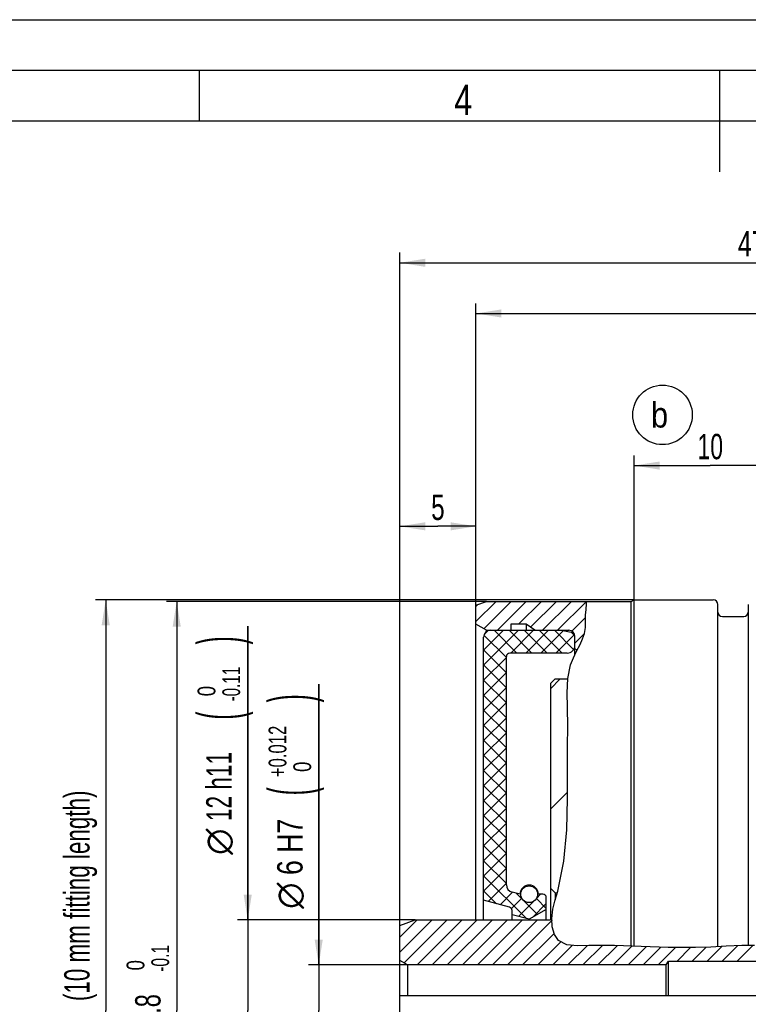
# Model space of a CAD drawing. Header units: millimetres. Extents: x 0 to 420, y 0 to 297.
# Tile 6 of 8: x 141 to 213, y 200 to 297. Entities that reach past the tile are written whole.
import ezdxf
from ezdxf.enums import TextEntityAlignment as Align

# ---------------------------------------------------------------- set-up
doc = ezdxf.new("R2010")
doc.units = ezdxf.units.MM
doc.header["$LTSCALE"] = 23.1
doc.layers.get('0').update_dxf_attribs({"linetype": 'CONTINUOUS'})
doc.styles.get("Standard").update_dxf_attribs({"font": 'txt', "width": 0.8})
doc.styles.add('TEXTSTYLE_1', font='gdt', dxfattribs={"width": 0.8})
doc.dimstyles.new('DIMSTYLE_1', dxfattribs={"dimtxt": 2.5, "dimasz": 2.5, "dimexe": 1, "dimexo": 0, "dimtad": 1, "dimdec": 3, "dimlfac": 0.666667, "dimdsep": 46, "dimtxsty": 'Standard', "dimblk": '_FILLED', "dimblk1": '_FILLED', "dimblk2": '_FILLED', "dimcen": 0.09, "dimclrt": 7, "dimadec": 0, "dimazin": 0, "dimtol": 1, "dimtm": 0.1, "dimtfac": 0.7, "dimtdec": 3, "dimtofl": 0, "dimtmove": 0, "dimatfit": 3, "dimldrblk": '_FILLED', "dimfxl": 0, "dimtolj": 1, "dimarcsym": 0})
doc.dimstyles.new('DIMSTYLE_11', dxfattribs={"dimtxt": 2.5, "dimasz": 2.5, "dimexe": 1, "dimexo": 0, "dimtad": 1, "dimdec": 3, "dimlfac": 0.666667, "dimdsep": 46, "dimtxsty": 'Standard', "dimblk": '_FILLED', "dimblk1": '_FILLED', "dimblk2": '_FILLED', "dimcen": 0.09, "dimclrt": 7, "dimadec": 0, "dimazin": 0, "dimtol": 1, "dimtp": 0.012, "dimtfac": 0.7, "dimtdec": 3, "dimtofl": 0, "dimtmove": 0, "dimatfit": 3, "dimldrblk": '_FILLED', "dimfxl": 0, "dimtolj": 1, "dimarcsym": 0})
doc.dimstyles.new('DIMSTYLE_16', dxfattribs={"dimtxt": 2.5, "dimasz": 2.5, "dimexe": 1, "dimexo": 0, "dimtad": 1, "dimdec": 3, "dimlfac": 0.666667, "dimdsep": 46, "dimtxsty": 'Standard', "dimblk": '_FILLED', "dimblk1": '_FILLED', "dimblk2": '_FILLED', "dimcen": 0.09, "dimclrt": 7, "dimadec": 0, "dimazin": 0, "dimtol": 1, "dimtm": 0.11, "dimtfac": 0.7, "dimtdec": 3, "dimtofl": 0, "dimtmove": 0, "dimatfit": 3, "dimldrblk": '_FILLED', "dimfxl": 0, "dimtolj": 1, "dimarcsym": 0})
doc.dimstyles.new('DIMSTYLE_2', dxfattribs={"dimtxt": 2.5, "dimasz": 2.5, "dimexe": 1, "dimexo": 0, "dimtad": 1, "dimdec": 3, "dimlfac": 0.666667, "dimdsep": 46, "dimtxsty": 'Standard', "dimblk": '_FILLED', "dimblk1": '_FILLED', "dimblk2": '_FILLED', "dimcen": 0.09, "dimclrt": 7, "dimadec": 0, "dimazin": 0, "dimtol": 1, "dimtm": 0.03, "dimtfac": 0.7, "dimtdec": 3, "dimtofl": 0, "dimtmove": 0, "dimatfit": 3, "dimldrblk": '_FILLED', "dimfxl": 0, "dimtolj": 1, "dimarcsym": 0})
doc.dimstyles.new('DIMSTYLE_3', dxfattribs={"dimtxt": 2.5, "dimasz": 2.5, "dimexe": 1, "dimexo": 0, "dimtad": 1, "dimdec": 3, "dimlfac": 0.666667, "dimdsep": 46, "dimtxsty": 'Standard', "dimblk": '_FILLED', "dimblk1": '_FILLED', "dimblk2": '_FILLED', "dimcen": 0.09, "dimclrt": 7, "dimadec": 0, "dimazin": 0, "dimtp": 0.1, "dimtm": 0.1, "dimtfac": 1, "dimtdec": 3, "dimtofl": 0, "dimtmove": 0, "dimatfit": 3, "dimldrblk": '_FILLED', "dimfxl": 0, "dimtolj": 1, "dimarcsym": 0})
doc.dimstyles.new('DIMSTYLE_5', dxfattribs={"dimtxt": 2.5, "dimasz": 2.5, "dimexe": 1, "dimexo": 0, "dimtad": 1, "dimdec": 3, "dimlfac": 0.666667, "dimdsep": 46, "dimtxsty": 'Standard', "dimblk": '_FILLED', "dimblk1": '_FILLED', "dimblk2": '_FILLED', "dimcen": 0.09, "dimclrt": 7, "dimadec": 0, "dimazin": 0, "dimtp": 0.2, "dimtm": 0.2, "dimtfac": 1, "dimtdec": 3, "dimtofl": 0, "dimtmove": 0, "dimatfit": 3, "dimldrblk": '_FILLED', "dimfxl": 0, "dimtolj": 1, "dimarcsym": 0})
doc.dimstyles.new('DIMSTYLE_6', dxfattribs={"dimtxt": 2.5, "dimasz": 2.5, "dimexe": 1, "dimexo": 0, "dimtad": 1, "dimdec": 3, "dimlfac": 0.666667, "dimdsep": 46, "dimtxsty": 'Standard', "dimblk": '_FILLED', "dimblk1": '_FILLED', "dimblk2": '_FILLED', "dimcen": 0.09, "dimclrt": 7, "dimadec": 0, "dimazin": 0, "dimtp": 0.3, "dimtm": 0.3, "dimtfac": 1, "dimtdec": 3, "dimtofl": 0, "dimtmove": 0, "dimatfit": 3, "dimldrblk": '_FILLED', "dimfxl": 0, "dimtolj": 1, "dimarcsym": 0})

# ---------------------------------------------------------------- blocks, each defined once
blk = doc.blocks.new('_FILLED')
at = {"color": 0, "linetype": 'ByBlock'}
blk.add_solid([(0, 0), (-1, 0.16), (-1, -0.16)], dxfattribs=at)
blk = doc.blocks.new('*D9')
at = {"color": 7, "linetype": 'Continuous'}
for p, q in [((185.993, 245.573), (185.993, 269.025)), ((249.143, 241.626), (249.143, 269.025)), ((185.993, 268.025), (217.568, 268.025)), ((249.143, 268.025), (217.568, 268.025))]:
    blk.add_line(p, q, dxfattribs=at)
at = {"color": 7, "linetype": 'Continuous', "xscale": 2.5, "yscale": 2.5, "zscale": 2.5, "rotation": 180}
blk.add_blockref('_FILLED', (185.993, 268.025), dxfattribs=at)
at = {"color": 7, "linetype": 'Continuous', "xscale": 2.5, "yscale": 2.5, "zscale": 2.5}
blk.add_blockref('_FILLED', (249.143, 268.025), dxfattribs=at)
at = {"color": 7, "linetype": 'Continuous', "width": 0.678571}
blk.add_text('42.1', height=2.5, dxfattribs=at).set_placement((217.568, 268.65), align=Align.CENTER)
blk = doc.blocks.new('*D10')
at = {"color": 7, "linetype": 'Continuous'}
for p, q in [((201.593, 239.775), (201.593, 254.025)), ((216.593, 241.35), (216.593, 254.025)), ((201.593, 253.025), (209.093, 253.025)), ((216.593, 253.025), (209.093, 253.025))]:
    blk.add_line(p, q, dxfattribs=at)
at = {"color": 7, "linetype": 'Continuous', "xscale": 2.5, "yscale": 2.5, "zscale": 2.5, "rotation": 180}
blk.add_blockref('_FILLED', (201.593, 253.025), dxfattribs=at)
at = {"color": 7, "linetype": 'Continuous', "xscale": 2.5, "yscale": 2.5, "zscale": 2.5}
blk.add_blockref('_FILLED', (216.593, 253.025), dxfattribs=at)
at = {"color": 7, "linetype": 'Continuous', "width": 0.678571}
blk.add_text('10', height=2.5, dxfattribs=at).set_placement((209.093, 253.65), align=Align.CENTER)
blk = doc.blocks.new('*D17')
at = {"color": 7, "linetype": 'Continuous'}
for p, q in [((170.493, 203.775), (170.493, 231.463)), ((170.493, 231.463), (170.493, 199.275)), ((179.243, 203.775), (169.493, 203.775)), ((170.493, 191.775), (170.493, 199.275)), ((179.243, 194.775), (169.493, 194.775)), ((170.493, 194.775), (170.493, 191.775))]:
    blk.add_line(p, q, dxfattribs=at)
at = {"color": 7, "linetype": 'Continuous', "xscale": 2.5, "yscale": 2.5, "zscale": 2.5}
for p, rotation in [((170.493, 203.775), 270), ((170.493, 194.775), 90)]:
    blk.add_blockref('_FILLED', p, dxfattribs=dict(at, rotation=rotation))
at = {"color": 7, "linetype": 'Continuous'}
for s, height, width, p in [(')', 4.188, 0.428571, (169.743, 229.668)), ('+0.012', 1.75, 0.702381, (167.305, 222.293)), (' 0', 1.75, 0.785714, (169.743, 222.293)), ('(', 4.188, 0.428571, (169.743, 220.499)), ('6 H7', 2.5, 0.785714, (168.899, 212.642))]:
    blk.add_text(s, height=height, rotation=90, dxfattribs=dict(at, width=width)).set_placement(p)
at = {"color": 7, "linetype": 'Continuous', "style": 'TEXTSTYLE_1'}
blk.add_text('n', height=2.5, rotation=90, dxfattribs=at).set_placement((168.899, 209.308))
blk = doc.blocks.new('*D18')
at = {"color": 7, "linetype": 'Continuous'}
for p, q in [((187.043, 239.625), (155.493, 239.625)), ((156.493, 239.625), (156.493, 199.275)), ((156.493, 158.925), (156.493, 199.275)), ((187.043, 158.925), (155.493, 158.925))]:
    blk.add_line(p, q, dxfattribs=at)
at = {"color": 7, "linetype": 'Continuous', "xscale": 2.5, "yscale": 2.5, "zscale": 2.5}
for p, rotation in [((156.493, 239.625), 90), ((156.493, 158.925), 270)]:
    blk.add_blockref('_FILLED', p, dxfattribs=dict(at, rotation=rotation))
at = {"color": 7, "linetype": 'Continuous'}
for s, height, width, p in [('-0.1', 1.75, 0.660714, (155.743, 204.423)), (' 0', 1.75, 0.785714, (153.305, 203.486)), ('53.8', 2.5, 0.696429, (154.899, 198.629))]:
    blk.add_text(s, height=height, rotation=90, dxfattribs=dict(at, width=width)).set_placement(p, align=Align.CENTER)
at = {"color": 7, "linetype": 'Continuous', "style": 'TEXTSTYLE_1'}
blk.add_text('n', height=2.5, rotation=90, dxfattribs=at).set_placement((154.899, 193.48), align=Align.CENTER)
blk = doc.blocks.new('*D19')
at = {"color": 7, "linetype": 'Continuous'}
for p, q in [((201.593, 239.775), (148.493, 239.775)), ((149.493, 239.775), (149.493, 199.275)), ((149.493, 158.775), (149.493, 199.275)), ((201.593, 158.775), (148.493, 158.775))]:
    blk.add_line(p, q, dxfattribs=at)
at = {"color": 7, "linetype": 'Continuous', "xscale": 2.5, "yscale": 2.5, "zscale": 2.5}
for p, rotation in [((149.493, 239.775), 90), ((149.493, 158.775), 270)]:
    blk.add_blockref('_FILLED', p, dxfattribs=dict(at, rotation=rotation))
at = {"color": 7, "linetype": 'Continuous'}
for s, height, width, p in [('(10 mm fitting length)', 2.5, 0.661255, (147.899, 210.593)), (')', 4.188, 0.428571, (148.743, 191.511)), ('-0.03', 1.75, 0.714286, (148.743, 187.489)), (' 0', 1.75, 0.785714, (146.305, 185.739)), ('(', 4.188, 0.428571, (148.743, 183.467)), ('54 h7', 2.5, 0.757143, (147.899, 177.837))]:
    blk.add_text(s, height=height, rotation=90, dxfattribs=dict(at, width=width)).set_placement(p, align=Align.CENTER)
at = {"color": 7, "linetype": 'Continuous', "style": 'TEXTSTYLE_1'}
blk.add_text('n', height=2.5, rotation=90, dxfattribs=at).set_placement((147.899, 171.438), align=Align.CENTER)
blk = doc.blocks.new('*D24')
at = {"color": 7, "linetype": 'Continuous'}
for p, q in [((178.493, 207.669), (178.493, 248.032)), ((185.993, 237.381), (185.993, 248.032)), ((178.493, 247.032), (182.243, 247.032)), ((185.993, 247.032), (182.243, 247.032))]:
    blk.add_line(p, q, dxfattribs=at)
at = {"color": 7, "linetype": 'Continuous', "xscale": 2.5, "yscale": 2.5, "zscale": 2.5, "rotation": 180}
blk.add_blockref('_FILLED', (178.493, 247.032), dxfattribs=at)
at = {"color": 7, "linetype": 'Continuous', "xscale": 2.5, "yscale": 2.5, "zscale": 2.5}
blk.add_blockref('_FILLED', (185.993, 247.032), dxfattribs=at)
at = {"color": 7, "linetype": 'Continuous', "width": 0.714286}
blk.add_text('5', height=2.5, dxfattribs=at).set_placement((182.243, 247.657), align=Align.CENTER)
blk = doc.blocks.new('*D25')
at = {"color": 7, "linetype": 'Continuous'}
for p, q in [((178.493, 207.669), (178.493, 274.025)), ((249.893, 228.525), (249.893, 274.025)), ((178.493, 273.025), (214.193, 273.025)), ((249.893, 273.025), (214.193, 273.025))]:
    blk.add_line(p, q, dxfattribs=at)
at = {"color": 7, "linetype": 'Continuous', "xscale": 2.5, "yscale": 2.5, "zscale": 2.5, "rotation": 180}
blk.add_blockref('_FILLED', (178.493, 273.025), dxfattribs=at)
at = {"color": 7, "linetype": 'Continuous', "xscale": 2.5, "yscale": 2.5, "zscale": 2.5}
blk.add_blockref('_FILLED', (249.893, 273.025), dxfattribs=at)
at = {"color": 7, "linetype": 'Continuous', "width": 0.732143}
blk.add_text('47.6', height=2.5, dxfattribs=at).set_placement((214.193, 273.65), align=Align.CENTER)
blk = doc.blocks.new('*D33')
at = {"color": 7, "linetype": 'Continuous'}
for p, q in [((163.493, 208.215), (163.493, 237.178)), ((163.493, 237.178), (163.493, 199.275)), ((179.993, 208.215), (162.493, 208.215)), ((163.493, 187.335), (163.493, 199.275)), ((179.993, 190.335), (162.493, 190.335)), ((163.493, 190.335), (163.493, 187.335))]:
    blk.add_line(p, q, dxfattribs=at)
at = {"color": 7, "linetype": 'Continuous', "xscale": 2.5, "yscale": 2.5, "zscale": 2.5}
for p, rotation in [((163.493, 208.215), 270), ((163.493, 190.335), 90)]:
    blk.add_blockref('_FILLED', p, dxfattribs=dict(at, rotation=rotation))
at = {"color": 7, "linetype": 'Continuous'}
for s, height, width, p in [(')', 4.188, 0.428571, (162.743, 235.383)), ('-0.11', 1.75, 0.642857, (162.743, 229.758)), (' 0', 1.75, 0.785714, (160.305, 229.758)), ('(', 4.188, 0.428571, (162.743, 227.964)), ('12 h11', 2.5, 0.666667, (161.899, 217.964))]:
    blk.add_text(s, height=height, rotation=90, dxfattribs=dict(at, width=width)).set_placement(p)
at = {"color": 7, "linetype": 'Continuous', "style": 'TEXTSTYLE_1'}
blk.add_text('n', height=2.5, rotation=90, dxfattribs=at).set_placement((161.899, 214.63))
blk = doc.blocks.new('BALLOON_BL3', base_point=(204.385, 258.025))
at = {"color": 6, "linetype": 'Continuous'}
blk.add_circle((204.385, 258.025), 2.936, dxfattribs=at)
at = {"color": 6, "linetype": 'Continuous', "width": 0.904762}
blk.add_text('b', height=2.5, dxfattribs=at).set_placement((203.254, 256.775))

msp = doc.modelspace()

# ---------------------------------------------------------------- linework, layer by layer
at = {"color": 7, "linetype": 'Continuous'}
for p, q in [((10, 297), (410, 297)), ((415, 292), (15, 292)), ((158.75, 287), (158.75, 292)), ((210, 292), (210, 282)), ((410, 287), (20, 287)), ((185.9926, 237.6297), (187.9875, 239.6246)), ((185.9926, 239.2425), (187.0426, 239.6246)), ((185.9926, 239.1147), (186.1935, 239.3156)), ((185.9926, 208.2146), (185.9926, 239.2425)), ((186.7762, 236.9284), (189.4724, 239.6246)), ((187.0426, 239.6246), (201.3044, 239.6246)), ((188.1073, 236.7746), (190.9573, 239.6246)), ((190.1922, 237.3746), (192.4422, 239.6246)), ((191.3746, 237.0721), (193.9271, 239.6246)), ((192.5621, 236.7746), (195.4121, 239.6246)), ((194.047, 236.7746), (196.8932, 239.6208)), ((196.8517, 238.8367), (196.9071, 239.39)), ((196.9071, 239.39), (196.893, 239.6246)), ((201.3044, 239.6246), (201.5926, 239.7746)), ((201.3044, 205.6158), (201.3044, 239.6246)), ((201.5926, 205.6053), (201.5926, 239.7746)), ((201.5926, 239.7746), (209.3926, 239.7746)), ((209.8426, 205.5754), (209.8426, 239.3246)), ((212.8426, 239.3246), (212.8426, 205.6835)), ((195.448, 236.6907), (196.796, 238.0387)), ((196.7958, 237.8678), (196.7963, 238.2821)), ((196.7963, 238.2821), (196.8517, 238.8367)), ((210.2926, 238.1246), (212.3926, 238.1246)), ((187.0426, 236.7746), (185.9926, 237.3808)), ((189.4426, 237.3746), (189.4426, 236.7746)), ((190.9426, 237.3746), (189.4426, 237.3746)), ((190.9426, 237.3746), (190.9426, 236.7746)), ((191.7995, 236.7746), (190.9426, 237.3746)), ((196.691, 236.4765), (196.7963, 237.0444)), ((196.8079, 237.4542), (196.7958, 237.8678)), ((196.7963, 237.0444), (196.8079, 237.4542)), ((186.7426, 234.8174), (188.6998, 236.7746)), ((186.7426, 233.3325), (190.1847, 236.7746)), ((186.7426, 208.2146), (186.7426, 236.0996)), ((186.7734, 236.299), (188.9926, 234.0798)), ((186.795, 236.3547), (187.1625, 236.7222)), ((187.0426, 236.659), (187.0426, 236.7746)), ((187.0426, 236.7746), (195.1426, 236.7746)), ((187.7827, 236.7746), (190.0327, 234.5246)), ((189.2676, 236.7746), (191.5176, 234.5246)), ((189.4196, 234.5246), (191.6696, 236.7746)), ((190.7526, 236.7746), (193.0026, 234.5246)), ((190.9045, 234.5246), (193.1545, 236.7746)), ((192.2375, 236.7746), (194.4875, 234.5246)), ((192.3895, 234.5246), (194.58, 236.7151)), ((193.7224, 236.7746), (195.6236, 234.8735)), ((193.8744, 234.5246), (195.6901, 236.3404)), ((195.3707, 236.5757), (194.2426, 236.7746)), ((195.4195, 236.5625), (195.7227, 236.2593)), ((195.7426, 235.5003), (196.6763, 236.4341)), ((195.7426, 234.3494), (195.7426, 236.1746)), ((196.4991, 235.9222), (196.691, 236.4765)), ((195.9188, 234.7119), (196.2548, 235.3812)), ((196.2548, 235.3812), (196.4991, 235.9222)), ((186.7426, 234.8449), (188.9926, 232.5949)), ((186.7426, 231.8476), (188.9926, 234.0976)), ((188.9926, 211.6861), (188.9926, 234.1871)), ((194.9926, 234.5246), (189.3301, 234.5246)), ((195.3265, 233.3699), (195.5955, 234.0469)), ((195.5955, 234.0469), (195.9188, 234.7119)), ((195.9749, 234.8235), (195.7426, 234.9576)), ((186.7426, 233.36), (188.9926, 231.11)), ((195.0468, 232.0242), (195.3265, 233.3699)), ((186.7426, 230.3627), (188.9926, 232.6127)), ((186.7426, 231.8751), (188.9926, 229.6251)), ((186.7426, 228.8777), (188.9926, 231.1277)), ((193.3426, 231.5246), (193.7926, 231.9746)), ((193.3426, 231.0123), (194.3049, 231.9746)), ((193.3426, 231.5246), (193.3426, 208.2139)), ((193.7926, 231.9746), (195.0446, 231.9746)), ((194.9855, 230.6182), (195.0468, 232.0242)), ((186.7426, 230.3901), (188.9926, 228.1401)), ((195.017, 229.1925), (194.9855, 230.6182)), ((186.7426, 227.3928), (188.9926, 229.6428)), ((195.0402, 227.2665), (195.017, 229.1925)), ((186.7426, 228.9052), (188.9926, 226.6552)), ((186.7426, 225.9079), (188.9926, 228.1579)), ((186.7426, 227.4203), (188.9926, 225.1703)), ((195.0306, 225.3637), (195.0402, 227.2665)), ((186.7426, 224.423), (188.9926, 226.673)), ((186.7426, 225.9354), (188.9926, 223.6854)), ((195.017, 223.468), (195.0306, 225.3637)), ((186.7426, 222.938), (188.9926, 225.188)), ((186.7426, 224.4505), (188.9926, 222.2005)), ((186.7426, 221.4531), (188.9926, 223.7031)), ((195.0168, 222.3764), (195.017, 223.468)), ((186.7426, 222.9655), (188.9926, 220.7155)), ((186.7426, 219.9682), (188.9926, 222.2182)), ((186.7426, 221.4806), (188.9926, 219.2306)), ((195.0187, 221.2808), (195.0168, 222.3764)), ((186.7426, 218.4833), (188.9926, 220.7333)), ((193.3426, 219.1329), (195.018, 220.8083)), ((195.017, 220.1802), (195.0187, 221.2808)), ((186.7426, 219.9957), (188.9926, 217.7457)), ((194.9423, 217.089), (195.017, 220.1802)), ((186.7426, 216.9983), (188.9926, 219.2483)), ((186.7426, 218.5108), (188.9926, 216.2608)), ((186.7426, 215.5134), (188.9926, 217.7634)), ((186.7426, 217.0258), (188.9926, 214.7758)), ((194.663, 214.0228), (194.9423, 217.089)), ((186.7426, 214.0285), (188.9926, 216.2785)), ((186.7426, 215.5409), (188.9926, 213.2909)), ((186.7426, 212.5436), (188.9926, 214.7936)), ((186.7426, 214.056), (188.9926, 211.806)), ((194.05, 211.0519), (194.663, 214.0228)), ((186.7426, 211.0586), (188.9926, 213.3086)), ((186.7426, 212.5711), (190.9645, 208.3491)), ((187.1996, 210.0308), (188.9926, 211.8237)), ((186.7426, 211.0861), (188.0169, 209.8118)), ((188.3707, 209.717), (189.6013, 210.9475)), ((190.3426, 210.7489), (189.5485, 210.9617)), ((189.9424, 210.8561), (192.0549, 208.7436)), ((190.7706, 211.5129), (190.8242, 211.4593)), ((191.6189, 211.4802), (191.6751, 211.5364)), ((191.949, 210.3254), (192.3725, 210.7489)), ((192.5926, 210.7489), (192.1426, 210.7489)), ((193.7926, 210.8996), (193.3426, 211.3496)), ((193.7926, 210.8996), (193.7926, 210.1739)), ((193.7926, 210.8996), (194.0053, 210.8996)), ((193.7939, 210.1791), (194.05, 211.0519)), ((189.3049, 209.4667), (186.7426, 210.1532)), ((189.4849, 209.3462), (190.5114, 210.3727)), ((190.1823, 208.5587), (191.6651, 210.0415)), ((191.5753, 208.4667), (192.9301, 209.8215)), ((191.9527, 210.3307), (192.9301, 209.3534)), ((192.9301, 208.2146), (192.9301, 210.4114)), ((193.5742, 209.2878), (193.7939, 210.1791)), ((189.5551, 208.2146), (189.5551, 209.1407)), ((192.9301, 209.2489), (191.2426, 208.2746)), ((193.4698, 208.3444), (193.5742, 209.2878)), ((178.4926, 206.5198), (180.1874, 208.2146)), ((178.4926, 205.0348), (181.6724, 208.2146)), ((178.4926, 207.6687), (179.9926, 208.2146)), ((178.9096, 203.9669), (183.1573, 208.2146)), ((179.9926, 208.2146), (193.3236, 208.2146)), ((180.2022, 203.7746), (184.6422, 208.2146)), ((181.6871, 203.7746), (186.1271, 208.2146)), ((183.1721, 203.7746), (187.6121, 208.2146)), ((184.657, 203.7746), (189.097, 208.2146)), ((186.1419, 203.7746), (190.5819, 208.2146)), ((187.6268, 203.7746), (192.0668, 208.2146)), ((189.1118, 203.7746), (193.4827, 208.1456)), ((191.2426, 208.2746), (189.5551, 208.7268)), ((191.2426, 208.2146), (191.2426, 208.2746)), ((193.4621, 208.1807), (193.4811, 208.1708)), ((193.5224, 207.5324), (193.4698, 208.3444)), ((178.4926, 190.8806), (178.4926, 207.6687)), ((190.5967, 203.7746), (193.7028, 206.8807)), ((193.7324, 206.7736), (193.5224, 207.5324)), ((192.0816, 203.7746), (194.3644, 206.0574)), ((194.1274, 206.1783), (193.7324, 206.7736)), ((194.9533, 205.7569), (194.1274, 206.1783)), ((193.5665, 203.7746), (195.4926, 205.7007)), ((195.9991, 205.6478), (194.9533, 205.7569)), ((195.0515, 203.7746), (196.9484, 205.6716)), ((197.1057, 205.6755), (195.9991, 205.6478)), ((196.5364, 203.7746), (198.4551, 205.6933)), ((197.9913, 205.6945), (197.1057, 205.6755)), ((198.8334, 205.6924), (197.9913, 205.6945)), ((198.0213, 203.7746), (199.913, 205.6663)), ((199.6585, 205.6755), (198.8334, 205.6924)), ((199.5062, 203.7746), (201.3459, 205.6143)), ((202.2766, 205.5805), (199.6585, 205.6755)), ((200.9911, 203.7746), (202.7797, 205.5631)), ((204.9468, 205.4884), (202.2766, 205.5805)), ((202.4761, 203.7746), (204.2151, 205.5136)), ((203.961, 203.7746), (205.6731, 205.4867)), ((207.6265, 205.4821), (204.9468, 205.4884)), ((205.8209, 204.1496), (207.1545, 205.4832)), ((207.3058, 204.1496), (208.6786, 205.5224)), ((209.1522, 205.5405), (207.6265, 205.4821)), ((208.7908, 204.1496), (210.2365, 205.5953)), ((210.6719, 205.6174), (209.1522, 205.5405)), ((210.2757, 204.1496), (211.7861, 205.66)), ((212.1906, 205.6755), (210.6719, 205.6174)), ((211.7606, 204.1496), (213.3001, 205.6891)), ((213.4658, 205.6911), (212.1906, 205.6755)), ((179.2426, 203.7746), (178.4926, 204.2076)), ((204.7422, 203.7746), (204.9676, 204.1496)), ((204.9676, 200.7746), (204.9676, 204.1496)), ((204.9676, 204.1496), (236.4676, 204.1496)), ((179.2426, 203.7746), (179.2426, 200.7746)), ((204.7422, 203.7746), (179.2426, 203.7746)), ((204.7422, 200.7746), (204.7422, 203.7746)), ((178.4926, 200.7746), (236.9176, 200.7746))]:
    msp.add_line(p, q, dxfattribs=at)
msp.add_circle((191.2426, 210.7489), 0.825, dxfattribs=at)
for centre, radius, start, end in [((209.3926, 239.3246), 0.45, 0, 90), ((210.2926, 238.5746), 0.45, 180, 270), ((212.3926, 238.5746), 0.45, 270, 360), ((187.4176, 236.0996), 0.675, 90, 180), ((195.1426, 236.1746), 0.6, 0, 90), ((195.2926, 236.1325), 0.45, 0, 80), ((194.9926, 235.2746), 0.75, 270, 360), ((189.3301, 234.1871), 0.3375, 90, 180), ((189.7426, 211.6861), 0.75, 180, 255), ((191.2426, 210.7489), 0.9, 0, 180), ((192.5926, 210.4114), 0.3375, 360, 90), ((189.2176, 209.1407), 0.3375, 360, 75), ((193.3236, 207.9146), 0.3, 62.5, 90)]:
    msp.add_arc(centre, radius, start, end, dxfattribs=at)

# ---------------------------------------------------------------- block references
at = {"color": 6, "linetype": 'Continuous'}
msp.add_blockref('BALLOON_BL3', (204.3853, 258.0246), dxfattribs=at)

# ---------------------------------------------------------------- texts
at = {"color": 7, "linetype": 'Continuous', "width": 0.785714}
msp.add_text('4', height=3, dxfattribs=at).set_placement((183.8654, 287.5871))

# ---------------------------------------------------------------- dimensions: what is measured, and where the dimension line sits
at = {"color": 7, "linetype": 'Continuous'}
dim = msp.add_linear_dim(base=(249.8926, 273.0246), p1=(178.4926, 207.6687), p2=(249.8926, 228.5246), dimstyle='DIMSTYLE_6', dxfattribs=at)
dim.commit()
dim.dimension.update_dxf_attribs({"geometry": '*D25', "text_midpoint": (213.8354, 273.0246), "dimtype": 160})
for base, p1, p2, dimstyle, picture, middle in [((185.9926, 268.0246), (249.1426, 241.6264), (185.9926, 245.5728), 'DIMSTYLE_6', '*D9', (217.2104, 268.0246)), ((201.5926, 253.0246), (216.5926, 241.3496), (201.5926, 239.7746), 'DIMSTYLE_5', '*D10', (208.7354, 253.0246)), ((178.4926, 247.0317), (185.9926, 237.3808), (178.4926, 207.6687), 'DIMSTYLE_3', '*D24', (181.8854, 247.0317))]:
    dim = msp.add_linear_dim(base=base, p1=p1, p2=p2, angle=180, dimstyle=dimstyle, dxfattribs=at)
    dim.commit()
    dim.dimension.update_dxf_attribs({"geometry": picture, "text_midpoint": middle, "dimtype": 160})
for base, p1, p2, text, dimstyle, override, picture, middle in [((149.4926, 158.7746), (201.5926, 239.7746), (201.5926, 158.7746), '%%c<>(10 mm fitting length)', 'DIMSTYLE_2', {"dimpost": '<>h7'}, '*D19', (149.4926, 199.2746)), ((163.4926, 190.3346), (179.9926, 208.2146), (179.9926, 190.3346), '%%c<>', 'DIMSTYLE_16', {"dimpost": '<>h11'}, '*D33', (163.4926, 225.904)), ((170.4926, 194.7746), (179.2426, 203.7746), (179.2426, 194.7746), '%%c<>', 'DIMSTYLE_11', {"dimpost": '<>H7'}, '*D17', (170.4926, 220.3857))]:
    dim = msp.add_linear_dim(base=base, p1=p1, p2=p2, angle=270, text=text, dimstyle=dimstyle, override=override, dxfattribs=at)
    dim.commit()
    dim.dimension.update_dxf_attribs({"geometry": picture, "text_midpoint": middle, "dimtype": 160})
dim = msp.add_linear_dim(base=(156.4926, 239.6246), p1=(187.0426, 158.9246), p2=(187.0426, 239.6246), angle=90, text='%%c<>', dimstyle='DIMSTYLE_1', dxfattribs=at)
dim.commit()
dim.dimension.update_dxf_attribs({"geometry": '*D18', "text_midpoint": (156.4926, 199.2746), "dimtype": 160})

doc.saveas('drawing.dxf')
